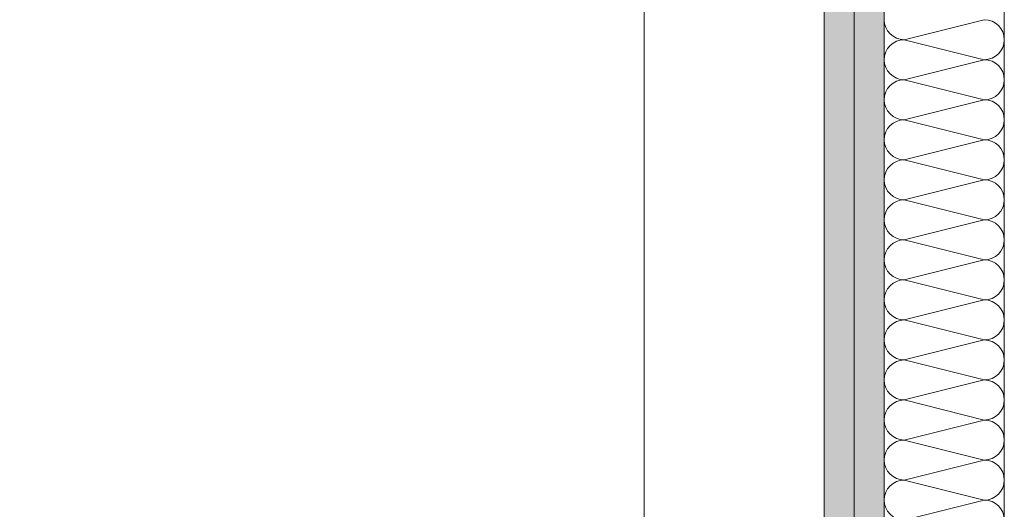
# Model space of a CAD drawing. Header units: metres. Extents: x -3.5 to 65.3, y -10.9 to 16.7.
# Tile 129 of 165: x 44.2 to 44.6, y 2.7 to 2.9. Entities that reach past the tile are written whole.
import ezdxf

# ---------------------------------------------------------------- set-up
doc = ezdxf.new("R2010")
doc.units = ezdxf.units.M
doc.header["$MEASUREMENT"] = 0
for name, color, linetype in [('102 - Bemaßung_ Beschriftung.Detail_ Ausschnitt', 7, 'Continuous'), ('606 - Struktur.Wand Innen Ausbau', 7, 'Continuous'), ('660 - Unterkonstruktion.Trockenbau', 7, 'Continuous')]:
    doc.layers.add(name, color=color, linetype=linetype)
doc.styles.add('ERSTELLTER_STIL_1', font='txt')
doc.dimstyles.new('ERSTELLTER_STIL__3', dxfattribs={"dimtxt": 0.04, "dimasz": 0.02128, "dimexe": 0.18, "dimexo": 0.0625, "dimgap": 0, "dimtad": 1, "dimtih": 1, "dimtoh": 1, "dimzin": 0, "dimdsep": 46, "dimtxsty": 'ERSTELLTER_STIL_1', "dimblk": 'ARROWHEAD_2', "dimblk1": 'ARROWHEAD_2', "dimblk2": 'ARROWHEAD_2', "dimcen": 0.09, "dimse1": 1, "dimse2": 1, "dimclrd": 7, "dimclre": 7, "dimclrt": 7, "dimazin": 0, "dimtfac": 1, "dimtdec": 4, "dimtmove": 0, "dimatfit": 3, "dimfxl": 1, "dimtolj": 1, "dimtzin": 0, "dimarcsym": 0})
pattern_1 = [(45, (0, 0), (-0.007071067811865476, 0.007071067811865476), [0, -0.01])]

# ---------------------------------------------------------------- blocks, each defined once
blk = doc.blocks.new('*X56')
at = {"layer": '606 - Struktur.Wand Innen Ausbau', "color": 7, "linetype": 'Continuous', "lineweight": 5}
for p, q in [((44.57332232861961, 2.899999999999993), (44.60665566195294, 2.908333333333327)), ((44.57332232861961, 2.899999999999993), (44.60665566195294, 2.89166666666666)), ((44.57332232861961, 2.883333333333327), (44.60665566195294, 2.89166666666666)), ((44.57332232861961, 2.883333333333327), (44.60665566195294, 2.874999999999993)), ((44.57332232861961, 2.86666666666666), (44.60665566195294, 2.874999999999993)), ((44.57332232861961, 2.86666666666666), (44.60665566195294, 2.858333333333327)), ((44.57332232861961, 2.849999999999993), (44.60665566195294, 2.858333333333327)), ((44.57332232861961, 2.849999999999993), (44.60665566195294, 2.84166666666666)), ((44.57332232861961, 2.833333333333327), (44.60665566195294, 2.84166666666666)), ((44.57332232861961, 2.833333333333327), (44.60665566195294, 2.824999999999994)), ((44.57332232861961, 2.81666666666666), (44.60665566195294, 2.824999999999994)), ((44.57332232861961, 2.81666666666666), (44.60665566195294, 2.808333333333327)), ((44.57332232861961, 2.799999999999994), (44.60665566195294, 2.808333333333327)), ((44.57332232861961, 2.799999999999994), (44.60665566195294, 2.79166666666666)), ((44.57332232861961, 2.783333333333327), (44.60665566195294, 2.79166666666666)), ((44.57332232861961, 2.783333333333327), (44.60665566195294, 2.774999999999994)), ((44.57332232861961, 2.76666666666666), (44.60665566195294, 2.774999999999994)), ((44.57332232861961, 2.76666666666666), (44.60665566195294, 2.758333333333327)), ((44.57332232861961, 2.749999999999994), (44.60665566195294, 2.758333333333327)), ((44.57332232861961, 2.749999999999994), (44.60665566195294, 2.74166666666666)), ((44.57332232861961, 2.733333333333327), (44.60665566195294, 2.74166666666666)), ((44.57332232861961, 2.733333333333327), (44.60665566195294, 2.724999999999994)), ((44.57332232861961, 2.716666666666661), (44.60665566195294, 2.724999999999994)), ((44.57332232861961, 2.716666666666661), (44.60665566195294, 2.708333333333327)), ((44.57332232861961, 2.699999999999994), (44.60665566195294, 2.708333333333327))]:
    blk.add_line(p, q, dxfattribs=at)
for centre, radius, start, end in [((44.57332232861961, 2.908333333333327), 0.008333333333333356, 180, 270), ((44.60665566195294, 2.899999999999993), 0.008333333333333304, 0, 90), ((44.57332232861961, 2.89166666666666), 0.00833333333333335, 90, 180), ((44.60665566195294, 2.899999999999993), 0.008333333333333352, 270, 0), ((44.57332232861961, 2.89166666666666), 0.00833333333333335, 180, 270), ((44.60665566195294, 2.883333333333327), 0.008333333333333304, 0, 90), ((44.57332232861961, 2.874999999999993), 0.008333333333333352, 90, 180), ((44.60665566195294, 2.883333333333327), 0.008333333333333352, 270, 0), ((44.57332232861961, 2.874999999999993), 0.008333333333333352, 180, 270), ((44.60665566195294, 2.86666666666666), 0.008333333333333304, 0, 90), ((44.57332232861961, 2.858333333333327), 0.008333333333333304, 90, 180), ((44.60665566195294, 2.86666666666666), 0.008333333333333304, 270, 0), ((44.57332232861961, 2.858333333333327), 0.008333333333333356, 180, 270), ((44.60665566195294, 2.849999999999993), 0.008333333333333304, 0, 90), ((44.57332232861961, 2.84166666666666), 0.00833333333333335, 90, 180), ((44.60665566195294, 2.849999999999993), 0.008333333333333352, 270, 0), ((44.57332232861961, 2.84166666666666), 0.00833333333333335, 180, 270), ((44.60665566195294, 2.833333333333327), 0.008333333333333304, 0, 90), ((44.57332232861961, 2.824999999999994), 0.008333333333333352, 90, 180), ((44.60665566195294, 2.833333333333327), 0.008333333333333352, 270, 0), ((44.57332232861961, 2.824999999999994), 0.008333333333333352, 180, 270), ((44.60665566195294, 2.81666666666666), 0.008333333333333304, 0, 90), ((44.57332232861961, 2.808333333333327), 0.008333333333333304, 90, 180), ((44.60665566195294, 2.81666666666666), 0.008333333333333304, 270, 0), ((44.57332232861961, 2.808333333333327), 0.008333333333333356, 180, 270), ((44.60665566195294, 2.799999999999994), 0.008333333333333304, 0, 90), ((44.57332232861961, 2.79166666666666), 0.00833333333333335, 90, 180), ((44.60665566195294, 2.799999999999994), 0.008333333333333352, 270, 0), ((44.57332232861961, 2.79166666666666), 0.00833333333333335, 180, 270), ((44.60665566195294, 2.783333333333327), 0.008333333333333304, 0, 90), ((44.57332232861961, 2.774999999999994), 0.008333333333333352, 90, 180), ((44.60665566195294, 2.783333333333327), 0.008333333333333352, 270, 0), ((44.57332232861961, 2.774999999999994), 0.008333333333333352, 180, 270), ((44.60665566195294, 2.76666666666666), 0.008333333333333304, 0, 90), ((44.57332232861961, 2.758333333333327), 0.008333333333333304, 90, 180), ((44.60665566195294, 2.76666666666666), 0.008333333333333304, 270, 0), ((44.57332232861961, 2.758333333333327), 0.008333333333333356, 180, 270), ((44.60665566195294, 2.749999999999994), 0.008333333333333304, 0, 90), ((44.57332232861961, 2.74166666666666), 0.00833333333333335, 90, 180), ((44.60665566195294, 2.749999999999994), 0.008333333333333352, 270, 0), ((44.57332232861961, 2.74166666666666), 0.00833333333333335, 180, 270), ((44.60665566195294, 2.733333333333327), 0.008333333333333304, 0, 90), ((44.57332232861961, 2.724999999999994), 0.008333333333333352, 90, 180), ((44.60665566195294, 2.733333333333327), 0.008333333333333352, 270, 0), ((44.57332232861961, 2.724999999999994), 0.008333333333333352, 180, 270), ((44.60665566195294, 2.716666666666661), 0.008333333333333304, 0, 90), ((44.57332232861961, 2.708333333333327), 0.008333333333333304, 90, 180), ((44.60665566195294, 2.716666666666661), 0.008333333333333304, 270, 0), ((44.57332232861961, 2.708333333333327), 0.008333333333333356, 180, 270), ((44.60665566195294, 2.699999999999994), 0.008333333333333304, 0, 90)]:
    blk.add_arc(centre, radius, start, end, dxfattribs=at)
blk = doc.blocks.new('*D340')
at = {"layer": '102 - Bemaßung_ Beschriftung.Detail_ Ausschnitt', "color": 7, "linetype": 'Continuous', "lineweight": 5}
for p, q in [((44.19499095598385, 1.940877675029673), (44.19499095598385, 1.982877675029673)), ((44.53998899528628, 1.940877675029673), (44.53998899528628, 1.982877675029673)), ((44.20307385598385, 1.975877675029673), (44.18690805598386, 1.947877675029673)), ((44.53190609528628, 1.947877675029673), (44.54807189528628, 1.975877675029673)), ((44.19499095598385, 1.961877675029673), (44.53998899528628, 1.961877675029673)), ((44.53998899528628, 1.961877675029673), (44.55368099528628, 1.961877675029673))]:
    blk.add_line(p, q, dxfattribs=at)
at = {"layer": '102 - Bemaßung_ Beschriftung.Detail_ Ausschnitt', "color": 7, "lineweight": 5, "insert": (44.32711867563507, 1.969191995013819), "char_height": 0.04, "attachment_point": 7, "style": 'ERSTELLTER_STIL_1'}
blk.add_mtext('\\A1;{\\pql;\\fArial|b0|i0|c0|p38;34\\fArial|b0|i0|c0|p38;\\A1{\\H.66x;\\S5^  ;}}', dxfattribs=at)
blk = doc.blocks.new('ARROWHEAD_2')
at = {"color": 0, "linetype": 'Continuous', "lineweight": 0}
for p, q in [((-0.3781315, -0.655), (0.3781315, 0.655)), ((0, 0), (-1, 0))]:
    blk.add_line(p, q, dxfattribs=at)

msp = doc.modelspace()

# ---------------------------------------------------------------- hatches: boundary and pattern name
at = {"layer": '606 - Struktur.Wand Innen Ausbau', "linetype": 'Continuous', "lineweight": 0, "true_color": 0x000000}
h = msp.add_hatch(dxfattribs=at)
h.set_pattern_fill('Gips_0001', color=18, style=0, pattern_type=2)
h.set_pattern_definition(pattern_1)
h.paths.add_polyline_path([(44.53998899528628, 3.222500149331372), (44.53998899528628, 0.2549999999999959), (44.55248899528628, 0.2549999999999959), (44.55248899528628, 3.222500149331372)])
h = msp.add_hatch(dxfattribs=at)
h.set_pattern_fill('Gips_0001', color=18, style=0, pattern_type=2)
h.set_pattern_definition(pattern_1)
h.paths.add_polyline_path([(44.55248899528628, 3.210000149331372), (44.55248899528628, 0.2549999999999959), (44.56498899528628, 0.2549999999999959), (44.56498899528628, 3.210000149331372)])

# ---------------------------------------------------------------- linework, layer by layer
at = {"layer": '606 - Struktur.Wand Innen Ausbau', "color": 7, "linetype": 'Continuous', "lineweight": 5}
for p, q in [((44.55248899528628, 3.210000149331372), (44.55248899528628, 0.2549999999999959)), ((44.56498899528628, 3.160000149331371), (44.56498899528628, 0.2549999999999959))]:
    msp.add_line(p, q, dxfattribs=at)
at = {"layer": '606 - Struktur.Wand Innen Ausbau', "color": 7, "linetype": 'Continuous', "lineweight": 5, "flags": 128}
for points in [[(44.53998899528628, 3.210000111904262), (44.53998899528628, 0.2549999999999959)], [(44.61498899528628, 0.2549999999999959), (44.61498899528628, 3.160000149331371)]]:
    msp.add_lwpolyline(points, dxfattribs=at)
at = {"layer": '660 - Unterkonstruktion.Trockenbau', "color": 1, "linetype": 'Continuous', "lineweight": 18}
msp.add_lwpolyline([(44.53998899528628, 3.160000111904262), (44.46498899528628, 3.160000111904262), (44.46498899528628, 0.2549999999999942), (44.53998899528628, 0.2549999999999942)], close=True, dxfattribs=at)

# ---------------------------------------------------------------- block references
at = {"layer": '606 - Struktur.Wand Innen Ausbau', "color": 7, "lineweight": 18}
msp.add_blockref('*X56', (0, 0), dxfattribs=at)

# ---------------------------------------------------------------- dimensions: what is measured, and where the dimension line sits
at = {"layer": '102 - Bemaßung_ Beschriftung.Detail_ Ausschnitt', "color": 7, "linetype": 'Continuous', "lineweight": 5}
dim = msp.add_linear_dim(base=(44.53998899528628, 1.961877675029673), p1=(44.19499095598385, 2.589975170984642), p2=(44.53998899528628, 3.235000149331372), dimstyle='ERSTELLTER_STIL__3', dxfattribs=at)
dim.commit()
dim.dimension.update_dxf_attribs({"geometry": '*D340', "text_midpoint": (44.41163647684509, 1.989877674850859), "dimtype": 160})

doc.saveas('drawing.dxf')
